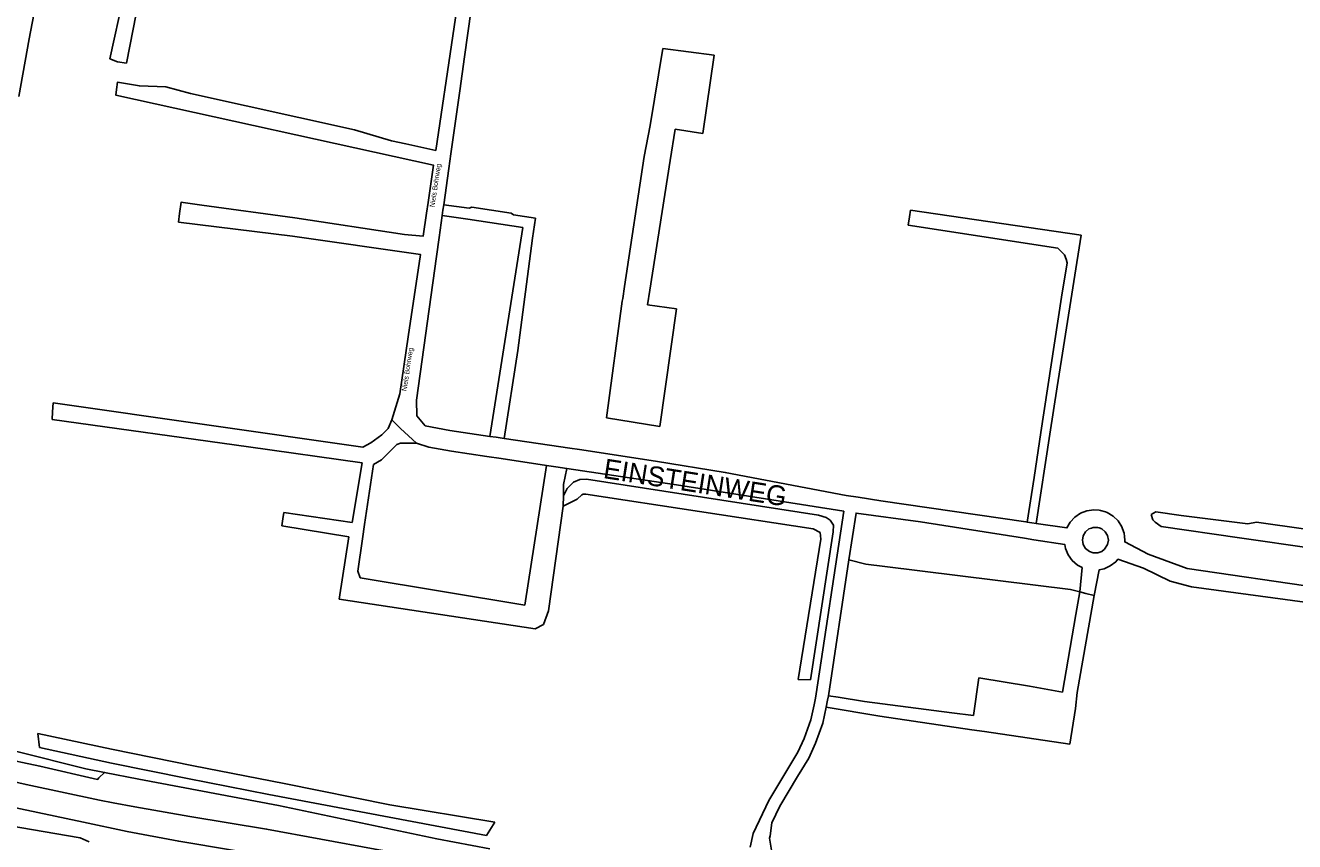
# Model space of a CAD drawing. Header units: metres. Extents: x 89872 to 99175, y 455036 to 468911.
# Tile 39 of 196: x 91172 to 91815, y 464537 to 464951. Entities that reach past the tile are written whole.
import ezdxf
from ezdxf.enums import TextEntityAlignment as Align

# ---------------------------------------------------------------- set-up
doc = ezdxf.new("R2010")
doc.units = ezdxf.units.M
for name, color, linetype in [('Straatnamen', 7, 'Continuous'), ('STRNM', 7, 'Continuous'), ('Wegdeel doorgaand', 1, 'Continuous')]:
    doc.layers.add(name, color=color, linetype=linetype)
doc.layers.add('Waterdeel', color=7, linetype='Continuous', true_color=0x00aaff)
doc.layers.add('Wegdeel', color=7, linetype='Continuous', true_color=0x9a9a9a)

msp = doc.modelspace()

# ---------------------------------------------------------------- linework, layer by layer
at = {"layer": 'Waterdeel', "lineweight": -3}
for p, q in [((91214.85, 464933.81), (91248.75, 465086.83)), ((91231.94, 464975.94), (91223.22, 464931.47)), ((91488.49, 464900), (91494.98, 464938.9)), ((91494.98, 464938.9), (91520.9, 464935.62)), ((91218.66, 464932.21), (91214.85, 464933.81)), ((91223.22, 464931.47), (91218.66, 464932.21)), ((91520.9, 464935.62), (91515.24, 464895.93)), ((91485.54, 464884.23), (91488.49, 464900)), ((91501.2, 464898.07), (91498.73, 464882.23)), ((91515.24, 464895.93), (91501.2, 464898.07)), ((91475.55, 464818.47), (91485.54, 464884.23)), ((91498.73, 464882.23), (91488.4, 464816.52)), ((91474.62, 464812.37), (91475.55, 464818.47)), ((91488.4, 464816.52), (91487.24, 464809.16)), ((91466.36, 464751.94), (91474.41, 464810.98)), ((91474.41, 464810.98), (91474.62, 464812.37)), ((91487.24, 464809.16), (91501.83, 464807.1)), ((91501.83, 464807.1), (91493.48, 464747.47)), ((91493.48, 464747.47), (91466.36, 464751.94)), ((91449.74, 464719.28), (91452.88, 464720.61)), ((91452.88, 464720.61), (91456.35, 464720.77)), ((91456.35, 464720.77), (91573.81, 464702.58)), ((91444.56, 464712.38), (91446.43, 464716.14)), ((91446.43, 464716.14), (91449.74, 464719.28)), ((91454.56, 464713.21), (91453.89, 464712.93)), ((91455.95, 464713.28), (91454.56, 464713.21)), ((91571.16, 464695.66), (91455.95, 464713.28)), ((91444.45, 464707.04), (91444.56, 464712.38)), ((91451.58, 464710.73), (91444.45, 464707.04)), ((91453.89, 464712.93), (91451.58, 464710.73)), ((91573.81, 464702.58), (91577.62, 464701.42)), ((91577.62, 464701.42), (91579.76, 464700.1)), ((91742.35, 464702.84), (91744.66, 464704.2)), ((91743.17, 464700.12), (91742.35, 464702.84)), ((91744.66, 464704.2), (91757.56, 464702.43)), ((91757.56, 464702.43), (91791.33, 464698.2)), ((91581.25, 464694.14), (91569.84, 464619.16)), ((91574.64, 464693.84), (91571.16, 464695.66)), ((91574.97, 464690.37), (91574.64, 464693.84)), ((91579.76, 464700.1), (91581.42, 464697.45)), ((91581.42, 464697.45), (91581.25, 464694.14)), ((91744.39, 464699.04), (91743.17, 464700.12)), ((91747.38, 464696.87), (91744.39, 464699.04)), ((91787.03, 464691.03), (91747.38, 464696.87)), ((91791.33, 464698.2), (91795.72, 464699.01)), ((91795.72, 464699.01), (91820.75, 464695.44)), ((91563.56, 464619.34), (91574.97, 464690.37)), ((91791.8, 464690.34), (91787.03, 464691.03)), ((91820.03, 464686.29), (91791.8, 464690.34)), ((91569.84, 464619.16), (91563.56, 464619.34)), ((91179.21, 464584.9), (91178.28, 464592)), ((91178.28, 464592), (91215.65, 464583.97)), ((91215.65, 464576.86), (91179.21, 464584.9)), ((91215.65, 464583.97), (91257.18, 464575.63)), ((91254.09, 464569.14), (91215.65, 464576.86)), ((91257.18, 464575.63), (91303.18, 464566.67)), ((91295.4, 464561.07), (91254.09, 464569.14)), ((91303.18, 464566.67), (91356.6, 464555.86)), ((91405.71, 464540.22), (91295.4, 464561.07)), ((91356.6, 464555.86), (91409.78, 464547.01)), ((91409.78, 464547.01), (91405.71, 464540.22))]:
    msp.add_line(p, q, dxfattribs=at)
at = {"layer": 'Wegdeel'}
for p, q in [((91383.18, 464854.34), (91383.57, 464857.14)), ((91383.57, 464857.14), (91383.95, 464859.85)), ((91383.95, 464859.85), (91396.8, 464858.01)), ((91396.8, 464858.01), (91398.15, 464858.52)), ((91398.15, 464858.52), (91418.2, 464855.6)), ((91418.2, 464855.6), (91419.25, 464854.64)), ((91419.25, 464854.64), (91430.5, 464852.97)), ((91619.87, 464853.67), (91620.41, 464857.1)), ((91620.41, 464857.1), (91706.8, 464844.34)), ((91396.11, 464852.43), (91383.18, 464854.34)), ((91423.97, 464848.32), (91396.11, 464852.43)), ((91407.35, 464742.48), (91423.97, 464848.32)), ((91430.5, 464852.97), (91428.98, 464842.83)), ((91619.19, 464849.41), (91619.87, 464853.67)), ((91695.08, 464837.87), (91619.19, 464849.41)), ((91428.98, 464842.83), (91421.59, 464786.03)), ((91706.8, 464844.34), (91694.73, 464767.57)), ((91698.4, 464834.37), (91695.08, 464837.87)), ((91697, 464813.03), (91699.8, 464830.35)), ((91699.28, 464832.27), (91698.4, 464834.37)), ((91699.8, 464830.35), (91699.28, 464832.27)), ((91686.51, 464744.41), (91697, 464813.03)), ((91421.59, 464786.03), (91414.59, 464741.44)), ((91694.73, 464767.57), (91691.04, 464743.56)), ((91185.85, 464754.95), (91186.05, 464759.42)), ((91186.05, 464759.42), (91342.98, 464737.03)), ((91185.67, 464750.95), (91185.85, 464754.95)), ((91284.99, 464737.21), (91185.67, 464750.95)), ((91352.59, 464743.27), (91355.79, 464746.47)), ((91355.79, 464746.47), (91357.75, 464750.92)), ((91357.75, 464750.92), (91362.08, 464746.5)), ((91362.08, 464746.5), (91370.15, 464739.03)), ((91342.98, 464737.03), (91347.08, 464739.18)), ((91347.08, 464739.18), (91352.59, 464743.27)), ((91362.02, 464739), (91360.24, 464738.29)), ((91370.15, 464739.03), (91362.02, 464739)), ((91410.49, 464742.03), (91407.35, 464742.48)), ((91414.59, 464741.44), (91410.49, 464742.03)), ((91683.01, 464721.58), (91686.51, 464744.41)), ((91691.04, 464743.56), (91684.1, 464698.37)), ((91342.67, 464729.02), (91284.99, 464737.21)), ((91360.24, 464738.29), (91352.41, 464730.64)), ((91337.57, 464698.8), (91342.67, 464729.02)), ((91348.32, 464728.22), (91343.9, 464697.88)), ((91352.41, 464730.64), (91348.32, 464728.22)), ((91425.04, 464656.92), (91436.05, 464727.77)), ((91436.05, 464727.77), (91440.79, 464727.06)), ((91440.79, 464727.06), (91446.34, 464726.23)), ((91446.34, 464726.23), (91444.56, 464718.13)), ((91679.46, 464699.05), (91683.01, 464721.58)), ((91444.56, 464718.13), (91444.56, 464712.38)), ((91444.45, 464707.04), (91437.01, 464654.03)), ((91444.56, 464712.38), (91444.45, 464707.04)), ((91301.9, 464697.13), (91302.51, 464700.7)), ((91302.51, 464700.7), (91303.05, 464703.83)), ((91303.05, 464703.83), (91337.57, 464698.8)), ((91589.26, 464679.91), (91592.87, 464703.62)), ((91592.87, 464703.62), (91625.51, 464699.17)), ((91335.85, 464691.54), (91301.9, 464697.13)), ((91343.9, 464697.88), (91342.82, 464690.53)), ((91625.51, 464699.17), (91678.16, 464690.87)), ((91681.88, 464698.69), (91679.46, 464699.05)), ((91684.1, 464698.37), (91681.88, 464698.69)), ((91331.07, 464660), (91335.85, 464691.54)), ((91342.82, 464690.53), (91340.45, 464674.23)), ((91678.16, 464690.87), (91682.83, 464690.13)), ((91682.83, 464690.13), (91698.64, 464687.64)), ((91698.64, 464687.64), (91698.99, 464685.62)), ((91698.99, 464685.62), (91700.35, 464682.4)), ((91700.35, 464682.4), (91702.4, 464679.57)), ((91597.78, 464677.66), (91589.26, 464679.91)), ((91607.37, 464676.5), (91597.78, 464677.66)), ((91701.51, 464664.88), (91607.37, 464676.5)), ((91702.4, 464679.57), (91705.05, 464677.28)), ((91705.05, 464677.28), (91707.42, 464676.03)), ((91707.42, 464676.03), (91706.22, 464663.7)), ((91340.45, 464674.23), (91341.6, 464670.88)), ((91341.6, 464670.88), (91425.04, 464656.92)), ((91706.22, 464663.7), (91701.51, 464664.88)), ((91704.22, 464652.19), (91706.22, 464663.7)), ((91713.43, 464661.9), (91704.82, 464612.68)), ((91706.22, 464663.7), (91709.29, 464662.93)), ((91709.29, 464662.93), (91713.43, 464661.9)), ((91430.32, 464644.99), (91331.07, 464660)), ((91437.01, 464654.03), (91434.43, 464647.22)), ((91697.38, 464612.84), (91704.22, 464652.19)), ((91434.43, 464647.22), (91430.32, 464644.99)), ((91652.41, 464601.03), (91655.05, 464620.11)), ((91655.05, 464620.11), (91680.65, 464615.98)), ((91578.46, 464608.79), (91578.81, 464611.06)), ((91578.81, 464611.06), (91583.85, 464610.28)), ((91583.85, 464610.28), (91597.17, 464608.21)), ((91680.65, 464615.98), (91697.38, 464612.84)), ((91704.82, 464612.68), (91704.02, 464604.62)), ((91577.75, 464605.36), (91578.46, 464608.79)), ((91604.91, 464600.68), (91577.75, 464605.36)), ((91597.17, 464608.21), (91641.43, 464602.46)), ((91704.02, 464604.62), (91701.11, 464586.63)), ((91651.45, 464593.88), (91604.91, 464600.68)), ((91641.43, 464602.46), (91652.41, 464601.03)), ((91657.89, 464592.94), (91651.45, 464593.88)), ((91701.11, 464586.63), (91657.89, 464592.94)), ((91179.38, 464575.42), (91158.46, 464579.82)), ((91167.69, 464582.83), (91202.63, 464574.09)), ((91208.58, 464568.73), (91179.38, 464575.42)), ((91202.63, 464574.09), (91212.18, 464572.23)), ((91212.18, 464572.23), (91209.33, 464569.46)), ((91209.33, 464569.46), (91208.58, 464568.73))]:
    msp.add_line(p, q, dxfattribs=at)
for points in [[(91539.13, 464534.36), (91540.73, 464541.32), (91548.6, 464558.09), (91563.32, 464582.42), (91566.57, 464589.41), (91569.99, 464598.86), (91571.57, 464606.48), (91572.23, 464609.91), (91572.61, 464612.06), (91586.65, 464704.56), (91501.83, 464717.95), (91446.34, 464726.23), (91440.79, 464727.06), (91436.05, 464727.77), (91412.98, 464731.21), (91405.74, 464732.29), (91387.98, 464734.94), (91376.36, 464737.03), (91370.15, 464739.03), (91362.08, 464746.5), (91357.75, 464750.92), (91361.74, 464764.07), (91366, 464792.9), (91372.17, 464834.65), (91307.38, 464843.95), (91249.65, 464850.99), (91250.18, 464855.35), (91250.88, 464861.04), (91251.97, 464860.89), (91261.35, 464859.61), (91308.5, 464853.17), (91364.01, 464844.74), (91373.53, 464843.88), (91375.25, 464855.52), (91376.06, 464861.01), (91378.84, 464879.85), (91217.81, 464915.34), (91218.17, 464918.24), (91218.63, 464921.91), (91229.81, 464920.04), (91243.2, 464919.6), (91255.74, 464916.2), (91338.72, 464897.8), (91357.55, 464892.27), (91364.76, 464890.69), (91379.95, 464887.35), (91397.14, 465003.7)], [(91399.52, 464970.84), (91394.51, 464934.76), (91392.13, 464917.59), (91387.59, 464885.67), (91386.53, 464878.16), (91383.95, 464859.85), (91383.57, 464857.14), (91383.18, 464854.34), (91381.62, 464843.15), (91380.27, 464833.52), (91370.1, 464760.89), (91370.4, 464752.83), (91374.57, 464747.77), (91387.09, 464745.38), (91407.35, 464742.48), (91410.49, 464742.03), (91414.59, 464741.44), (91437.63, 464738.1), (91447.92, 464736.53), (91452.75, 464735.79), (91491.17, 464729.93), (91526.57, 464724.21), (91587.85, 464712.45), (91593.95, 464711.66), (91605.38, 464709.89), (91678.82, 464699.14), (91679.46, 464699.05), (91681.88, 464698.69), (91684.1, 464698.37), (91699.67, 464696.09), (91701.29, 464698.96), (91703.66, 464701.54), (91706.54, 464703.51), (91709.8, 464704.78), (91713.37, 464705.27), (91715.94, 464705.05), (91716.75, 464704.98), (91719.19, 464704.19), (91720.08, 464703.9), (91723.07, 464702.09), (91725.58, 464699.66), (91727.47, 464696.72), (91727.88, 464695.58), (91728.65, 464693.42), (91728.84, 464691.73), (91729.04, 464689.95), (91728.99, 464689.04), (91740.82, 464682.78), (91760.55, 464675.46), (91827.67, 464665.71)], [(91826.38, 464657.69), (91762.81, 464666.31), (91752.05, 464669.18), (91738.41, 464675.64), (91725.47, 464680.26), (91724.4, 464678.95), (91721.63, 464676.81), (91718.45, 464675.36), (91716.07, 464674.88), (91713.43, 464661.9), (91709.29, 464662.93), (91706.22, 464663.7), (91707.42, 464676.03), (91705.05, 464677.28), (91702.4, 464679.57), (91700.35, 464682.4), (91698.99, 464685.62), (91698.64, 464687.64), (91682.83, 464690.13), (91678.16, 464690.87), (91625.51, 464699.17), (91592.87, 464703.62), (91589.26, 464679.91), (91578.81, 464611.06), (91578.46, 464608.79), (91577.75, 464605.36), (91576.05, 464597.15), (91572.38, 464587.01), (91568.86, 464579.43), (91563.1, 464570.11), (91554.17, 464555.16), (91550.22, 464546.62), (91549.34, 464540.04), (91549.07, 464538.95), (91550.08, 464532.86)], [(91139.56, 464549.46), (91199.8, 464539.06), (91204.33, 464537.13)]]:
    msp.add_lwpolyline(points, dxfattribs=at)
msp.add_lwpolyline([(91712.99, 464683.41), (91711.13, 464684.08), (91709.08, 464685.65), (91707.93, 464687.62), (91707.72, 464688.83), (91707.53, 464689.87), (91707.92, 464692.13), (91709.05, 464694.1), (91710.8, 464695.57), (91712.05, 464696.03), (91712.94, 464696.35), (91715.23, 464696.36), (91715.92, 464696.11), (91717.38, 464695.58), (91719.12, 464694.11), (91720.23, 464692.2), (91720.66, 464689.89), (91720.28, 464687.68), (91718.78, 464685.38), (91717.41, 464684.22), (91715.27, 464683.43), (91714.62, 464683.42)], close=True, dxfattribs=at)
at = {"layer": 'Wegdeel doorgaand'}
for points in [[(91176.34, 464956.2), (91174.01, 464943.91), (91168.75, 464914.6)], [(91158.46, 464579.82), (91179.38, 464575.42), (91208.58, 464568.73), (91209.33, 464569.46), (91212.18, 464572.23), (91229.5, 464568.85), (91300.2, 464555.41), (91380.49, 464538.68), (91407.31, 464533.51)], [(91146.32, 464558.74), (91201.49, 464546.97), (91223.66, 464542.38), (91249.77, 464537.33), (91357.53, 464519.41), (91423.77, 464509.53), (91485.21, 464499.95), (91494.32, 464498.1), (91503.59, 464497.48), (91508.53, 464498.1), (91510.38, 464500.88), (91507.91, 464503.35), (91501.12, 464506.44), (91493.86, 464507.98), (91349.19, 464533.31), (91294.23, 464543.51), (91255.32, 464549.99), (91227.42, 464554.88), (91216.57, 464556.79), (91209.63, 464558.24), (91172.41, 464566.05), (91147.15, 464571.8)], [(91204.33, 464537.13), (91199.8, 464539.06), (91139.56, 464549.46)]]:
    msp.add_lwpolyline(points, dxfattribs=at)

# ---------------------------------------------------------------- texts
at = {"layer": 'Straatnamen'}
msp.add_text('EINSTEINWEG', height=10, rotation=351.12213, dxfattribs=at).set_placement((91511.4, 464719.12), align=Align.MIDDLE_CENTER)
at = {"layer": 'STRNM'}
for p in [(91379.29, 464858.44), (91365.14, 464765.26)]:
    msp.add_text('Niels Bohrweg', height=2.5, rotation=81.43241, dxfattribs=at).set_placement(p)

doc.saveas('drawing.dxf')
